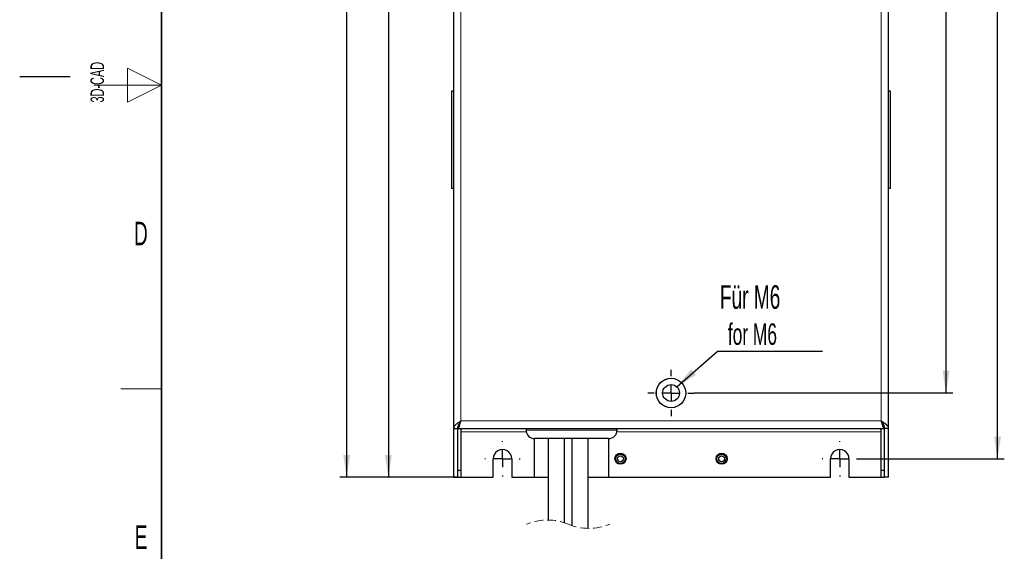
# Model space of a CAD drawing. Header units: millimetres. Extents: x 5 to 418, y 2 to 292.
# Tile 2 of 11: x 5 to 151, y 78 to 157. Entities that reach past the tile are written whole.
import ezdxf

# ---------------------------------------------------------------- set-up
doc = ezdxf.new("R2010")
doc.units = ezdxf.units.MM
doc.linetypes.add('HIDDEN', pattern=[1.905, 1.27, -0.635])
doc.layers.add('SLD-0', color=7, linetype='Continuous')
doc.styles.add('SLDTEXTSTYLE0', font='TXT', dxfattribs={"width": 0.605})
doc.dimstyles.new('SLDDIMSTYLE0', dxfattribs={"dimtxt": 3.5, "dimasz": 3.302, "dimexe": 0, "dimexo": 0.0625, "dimgap": 0.875, "dimtad": 1, "dimlfac": 2, "dimrnd": 1e-09, "dimzin": 12, "dimdsep": 46, "dimtxsty": 'SLDTEXTSTYLE0', "dimsah": 1, "dimcen": 0.09, "dimadec": 0, "dimazin": 3, "dimtfac": 1, "dimtofl": 0, "dimtmove": 0, "dimatfit": 3, "dimfxl": 1, "dimfrac": 2, "dimtolj": 1, "dimtzin": 12, "dimarcsym": 0})
doc.dimstyles.new('SLDDIMSTYLE2', dxfattribs={"dimtxt": 0.18, "dimasz": 3.302, "dimexe": 0, "dimexo": 0.0625, "dimgap": 0, "dimtad": 0, "dimtih": 1, "dimtoh": 1, "dimdec": 0, "dimrnd": 1e-09, "dimzin": 0, "dimdsep": 46, "dimtxsty": 'Standard', "dimsah": 1, "dimcen": 0.09, "dimadec": 0, "dimazin": 0, "dimtfac": 3.302, "dimtdec": 0, "dimtofl": 0, "dimtmove": 0, "dimatfit": 3, "dimfxl": 1, "dimfrac": 2, "dimtolj": 1, "dimtzin": 0, "dimarcsym": 0})

# ---------------------------------------------------------------- blocks, each defined once
blk = doc.blocks.new('_D')
at = {"layer": 'SLD-0', "color": 7}
for p, q in [((129.18, 248.86), (150.95, 248.86)), ((149.95, 91.86), (149.95, 248.86)), ((129.18, 91.86), (150.95, 91.86))]:
    blk.add_line(p, q, dxfattribs=at)
for points in [[(149.95, 248.86), (149.44, 245.56), (150.46, 245.56)], [(149.95, 91.86), (150.46, 95.16), (149.44, 95.16)]]:
    blk.add_solid(points, dxfattribs=at)
at = {"layer": 'SLD-0', "color": 7, "insert": (145.44, 166.35), "char_height": 3.5, "attachment_point": 1, "rotation": 90, "style": 'SLDTEXTSTYLE0'}
blk.add_mtext('314', dxfattribs=at)
blk = doc.blocks.new('_D_3')
at = {"layer": 'SLD-0', "color": 7}
for p, q in [((69.9, 251.61), (58.65, 251.61)), ((59.65, 251.61), (59.65, 89.11)), ((69.9, 89.11), (58.65, 89.11))]:
    blk.add_line(p, q, dxfattribs=at)
for points in [[(59.65, 251.61), (59.14, 248.31), (60.16, 248.31)], [(59.65, 89.11), (60.16, 92.41), (59.14, 92.41)]]:
    blk.add_solid(points, dxfattribs=at)
at = {"layer": 'SLD-0', "color": 7, "insert": (55.14, 166.35), "char_height": 3.5, "attachment_point": 1, "rotation": 90, "style": 'SLDTEXTSTYLE0'}
blk.add_mtext('325', dxfattribs=at)
blk = doc.blocks.new('_D_5')
at = {"layer": 'SLD-0', "color": 7}
for p, q in [((85.8, 256.91), (52.47, 256.91)), ((53.47, 89.11), (53.47, 256.91)), ((69.9, 89.11), (52.47, 89.11))]:
    blk.add_line(p, q, dxfattribs=at)
for points in [[(53.47, 256.91), (52.96, 253.61), (53.98, 253.61)], [(53.47, 89.11), (53.98, 92.41), (52.96, 92.41)]]:
    blk.add_solid(points, dxfattribs=at)
at = {"layer": 'SLD-0', "color": 7, "insert": (48.96, 166.99), "char_height": 3.5, "attachment_point": 1, "rotation": 90, "style": 'SLDTEXTSTYLE0'}
blk.add_mtext('335,6', dxfattribs=at)
blk = doc.blocks.new('_D_6')
at = {"layer": 'SLD-0', "color": 7}
for p, q in [((104.99, 239.11), (143.31, 239.11)), ((142.31, 101.61), (142.31, 239.11)), ((104.99, 101.61), (143.31, 101.61))]:
    blk.add_line(p, q, dxfattribs=at)
for points in [[(142.31, 239.11), (141.81, 235.81), (142.82, 235.81)], [(142.31, 101.61), (142.82, 104.91), (141.81, 104.91)]]:
    blk.add_solid(points, dxfattribs=at)
at = {"layer": 'SLD-0', "color": 7, "insert": (137.8, 166.35), "char_height": 3.5, "attachment_point": 1, "rotation": 90, "style": 'SLDTEXTSTYLE0'}
blk.add_mtext('275', dxfattribs=at)
blk = doc.blocks.new('SW_NOTE_0_1')
at = {"layer": 'SLD-0', "color": 0}
blk.add_line((15.64, 0), (0, 0), dxfattribs=at)
at = {"layer": 'SLD-0', "color": 0, "attachment_point": 1, "style": 'SLDTEXTSTYLE0'}
for s, insert, char_height in [('Für M6', (0.4, 9.82), 3.5), ('for M6', (1.59, 4.15), 3.175)]:
    blk.add_mtext(s, dxfattribs=dict(at, insert=insert, char_height=char_height))
blk = doc.blocks.new('SW_CENTERMARKSYMBOL_2')
at = {"layer": 'SLD-0', "color": 0}
for p, q in [((0, 2.5), (0, 2.62)), ((-2.5, 0), (-2.62, 0)), ((0, 0), (-1.25, 0)), ((0, 0), (0, 1.25)), ((0, 0), (0, -1.25)), ((0, 0), (1.25, 0)), ((2.5, 0), (2.62, 0)), ((0, -2.5), (0, -2.62))]:
    blk.add_line(p, q, dxfattribs=at)
blk = doc.blocks.new('SW_CENTERMARKSYMBOL_3')
at = {"layer": 'SLD-0', "color": 0}
for p, q in [((0, 2.5), (0, 2.62)), ((-2.5, 0), (-2.62, 0)), ((0, 0), (-1.25, 0)), ((0, 0), (0, 1.25)), ((0, 0), (0, -1.25)), ((0, 0), (1.25, 0)), ((2.5, 0), (2.62, 0)), ((0, -2.5), (0, -2.62))]:
    blk.add_line(p, q, dxfattribs=at)
blk = doc.blocks.new('SW_CENTERMARKSYMBOL_5')
at = {"layer": 'SLD-0', "color": 0}
for p, q in [((0, 2.5), (0, 3.44)), ((-2.5, 0), (-3.44, 0)), ((0, 0), (-1.25, 0)), ((0, 0), (0, 1.25)), ((0, 0), (0, -1.25)), ((0, 0), (1.25, 0)), ((2.5, 0), (3.44, 0)), ((0, -2.5), (0, -3.44))]:
    blk.add_line(p, q, dxfattribs=at)

msp = doc.modelspace()

# ---------------------------------------------------------------- linework, layer by layer
at = {"color": 7, "linetype": 'Continuous', "lineweight": 25}
for p, q in [((69.3023, 244.3593), (69.3023, 96.3593)), ((133.8023, 96.3593), (133.8023, 244.3593)), ((69.0523, 131.9093), (69.0523, 146.4093)), ((69.0523, 146.4093), (69.3023, 146.4093)), ((133.8023, 146.4093), (134.0523, 146.4093)), ((134.0523, 146.4093), (134.0523, 131.9093)), ((69.3023, 131.9093), (69.0523, 131.9093)), ((134.0523, 131.9093), (133.8023, 131.9093)), ((69.3023, 96.3593), (69.9023, 96.3593)), ((69.3023, 96.3593), (69.3023, 89.1093)), ((69.9023, 96.3593), (69.9023, 89.1093)), ((69.9273, 96.3593), (69.9273, 96.5345)), ((69.9273, 96.3593), (133.1773, 96.3593)), ((70.1312, 96.9593), (70.056, 96.9593)), ((70.4023, 96.3593), (70.4023, 95.8593)), ((80.0523, 96.3593), (80.0523, 96.1093)), ((93.5523, 96.1093), (93.5523, 96.3593)), ((132.7023, 95.8593), (132.7023, 96.3593)), ((133.0486, 96.9593), (132.9734, 96.9593)), ((133.1773, 96.3593), (133.1773, 96.4832)), ((133.8023, 96.3593), (133.2023, 96.3593)), ((133.2023, 89.1093), (133.2023, 96.3593)), ((133.8023, 89.1093), (133.8023, 96.3593)), ((70.4023, 95.8593), (70.4023, 89.1093)), ((132.7023, 89.1093), (132.7023, 95.8593)), ((92.3023, 94.8593), (81.3023, 94.8593)), ((81.3023, 89.1093), (81.3023, 94.8593)), ((83.3236, 94.8593), (83.3236, 82.7724)), ((85.7736, 82.3563), (85.7736, 94.8593)), ((86.831, 94.8593), (86.831, 81.959)), ((89.281, 81.5429), (89.281, 94.8593)), ((92.3023, 94.8593), (92.3023, 89.1093)), ((75.1773, 89.1093), (75.1773, 91.8593)), ((75.1776, 89.1093), (75.1776, 91.8593)), ((77.9273, 91.8593), (77.9273, 89.1093)), ((125.1773, 89.1093), (125.1773, 91.8593)), ((127.9269, 91.8593), (127.9269, 89.1093)), ((127.9273, 91.8593), (127.9273, 89.1093)), ((69.3023, 89.1093), (69.9023, 89.1093)), ((70.4023, 90.1093), (69.9023, 90.1093)), ((69.9023, 89.1093), (70.4023, 89.1093)), ((70.4023, 89.1093), (75.1773, 89.1093)), ((75.1773, 89.1093), (75.1776, 89.1093)), ((77.9273, 89.1093), (81.3023, 89.1093)), ((81.3023, 89.1093), (83.3236, 89.1093)), ((89.281, 89.1093), (92.3023, 89.1093)), ((92.3023, 89.1093), (125.1773, 89.1093)), ((127.9269, 89.1093), (127.9273, 89.1093)), ((127.9273, 89.1093), (132.7023, 89.1093)), ((133.2023, 90.1093), (132.7023, 90.1093)), ((132.7023, 89.1093), (133.2023, 89.1093)), ((133.8023, 89.1093), (133.2023, 89.1093))]:
    msp.add_line(p, q, dxfattribs=at)
at = {"color": 7, "linetype": 'Continuous', "lineweight": 18}
for p, q in [((70.4023, 243.2593), (70.4023, 97.4593)), ((132.7023, 97.4593), (132.7023, 243.2593)), ((70.4023, 97.4593), (132.7023, 97.4593)), ((70.4023, 95.8593), (80.0775, 95.8593)), ((93.5523, 96.1093), (80.0523, 96.1093)), ((93.527, 95.8593), (132.7023, 95.8593))]:
    msp.add_line(p, q, dxfattribs=at)
at = {"color": 7, "linetype": 'Continuous', "lineweight": 25}
for centre, radius in [((101.5523, 101.6093), 2.1875), ((101.5523, 101.6093), 2.18), ((101.5523, 101.6093), 1.25), ((94.0523, 91.8593), 0.825), ((94.0526, 91.8593), 0.7375), ((94.0526, 91.8593), 0.6973), ((94.0526, 91.8593), 0.4375), ((109.0519, 91.8593), 0.825), ((109.0523, 91.8593), 0.825), ((109.0519, 91.8593), 0.7375), ((109.0519, 91.8593), 0.6973), ((109.0519, 91.8593), 0.4375)]:
    msp.add_circle(centre, radius, dxfattribs=at)
for centre, radius, start, end in [((81.3023, 96.1093), 1.25, 180.000024, 269.999976), ((92.3023, 96.1093), 1.25, 269.999921, 0.000122), ((76.5523, 91.8593), 1.375, 359.999961, 180.000039), ((126.5523, 91.8593), 1.375, 359.999961, 180.000039)]:
    msp.add_arc(centre, radius, start, end, dxfattribs=at)
at = {"color": 7, "linetype": 'HIDDEN', "lineweight": 18}
for centre, start, end in [((83.2254, 74.7732), 67.380135, 112.619865), ((89.3791, 89.5421), 247.380135, 292.619865)]:
    msp.add_arc(centre, 7.9998, start, end, dxfattribs=at)
at = {"color": 7, "linetype": 'Continuous', "lineweight": 25}
for points, knots in [([(70.4023, 97.4593), (70.2577, 97.3678), (69.9841, 97.1944), (69.6325, 96.9283), (69.3625, 96.6607), (69.3202, 96.449), (69.3023, 96.3593)], [0, 0, 0, 0, 0.31893449, 0.60374884, 0.83214414, 1, 1, 1, 1]), ([(70.4023, 97.4593), (70.3078, 97.3263), (70.1268, 97.0716), (69.9335, 96.7009), (69.911, 96.4551), (69.9023, 96.3593)], [0, 0, 0, 0, 0.4003445, 0.76635254, 1, 1, 1, 1]), ([(69.9273, 96.3593), (69.9653, 96.3789), (70.0699, 96.4326), (70.1513, 96.6515), (70.2556, 96.9285), (70.3345, 97.2141), (70.3851, 97.397), (70.4023, 97.4593)], [0, 0, 0, 0, 0.10198316, 0.28070975, 0.53546419, 0.84168738, 1, 1, 1, 1]), ([(70.1683, 97.1123), (70.1719, 97.1158), (70.2251, 97.167), (70.2965, 97.2897), (70.3675, 97.4036), (70.4023, 97.4593)], [0, 0, 0, 0, 0.03623082, 0.52824907, 1, 1, 1, 1]), ([(133.8023, 96.3593), (133.781, 96.4567), (133.7328, 96.6782), (133.4478, 96.9482), (133.1008, 97.2068), (132.8362, 97.3745), (132.7023, 97.4593)], [0, 0, 0, 0, 0.18281054, 0.41577623, 0.70430312, 1, 1, 1, 1]), ([(132.7023, 97.4593), (132.7369, 97.3338), (132.8023, 97.0967), (132.9008, 96.7717), (132.9983, 96.5392), (133.0861, 96.3811), (133.1594, 96.3636), (133.1773, 96.3593)], [0, 0, 0, 0, 0.31879445, 0.6019743, 0.8195923, 0.9559464, 1, 1, 1, 1]), ([(132.7023, 97.4593), (132.7445, 97.3873), (132.8121, 97.272), (132.8944, 97.1669), (132.9253, 97.1275)], [0, 0, 0, 0, 0.62471286, 1, 1, 1, 1]), ([(133.2023, 96.3593), (133.1837, 96.498), (133.1444, 96.7918), (132.9241, 97.1458), (132.7686, 97.3656), (132.7023, 97.4593)], [0, 0, 0, 0, 0.33886779, 0.71814625, 1, 1, 1, 1])]:
    msp.add_open_spline(points, degree=3, knots=knots, dxfattribs=at)
at = {"layer": 'SLD-0', "lineweight": 35}
msp.add_line((26, 282.5), (26, 12), dxfattribs=at)
at = {"layer": 'SLD-0', "lineweight": 18}
for p, q in [((26, 147.25), (21, 149.75)), ((21, 149.75), (21, 144.75)), ((16, 147.25), (26, 147.25)), ((21, 144.75), (26, 147.25)), ((20, 102.25), (26, 102.25))]:
    msp.add_line(p, q, dxfattribs=at)
at = {"layer": 'SLD-0'}
msp.add_line((12.5, 148.5), (5, 148.5), dxfattribs=at)

# ---------------------------------------------------------------- block references
at = {"layer": 'SLD-0', "color": 7}
for name, p in [('SW_NOTE_0_1', (108.3836, 107.7728)), ('SW_CENTERMARKSYMBOL_5', (101.5523, 101.6093)), ('SW_CENTERMARKSYMBOL_2', (76.5523, 91.8593)), ('SW_CENTERMARKSYMBOL_3', (126.5523, 91.8593))]:
    msp.add_blockref(name, p, dxfattribs=at)

# ---------------------------------------------------------------- texts
at = {"layer": 'SLD-0', "char_height": 2, "attachment_point": 1, "rotation": 90, "style": 'SLDTEXTSTYLE0'}
for s, insert in [('3D-CAD', (15.4939, 144.6806)), ('noch Dritten zugänglich gemacht werden, und sie darf durch den Empfänger oder', (12.2299, 7.2381)), ('Ohne unsere vorherige Zustimmung darf diese Zeichnung weder vervielfältigt,', (9.2299, 7.2381)), ('Dritte auch nicht in anderer Weise missbräuchlich verwendet werden.', (15.2299, 7.2381))]:
    msp.add_mtext(s, dxfattribs=dict(at, insert=insert))
at = {"layer": 'SLD-0', "char_height": 3.5, "attachment_point": 2, "style": 'SLDTEXTSTYLE0'}
for s, insert in [('D', (22.9597, 127.0011)), ('E', (22.9816, 82.0011))]:
    msp.add_mtext(s, dxfattribs=dict(at, insert=insert))

# ---------------------------------------------------------------- dimensions: what is measured, and where the dimension line sits
at = {"layer": 'SLD-0', "color": 7}
for base, p1, p2, picture, middle in [((53.4722, 256.9093), (69.9023, 89.1093), (85.8023, 256.9093), '_D_5', (53.4722, 173.0093)), ((59.6523, 89.1093), (69.9023, 251.6093), (69.9023, 89.1093), '_D_3', (59.6523, 170.3593)), ((149.9494, 248.8593), (129.1773, 91.8593), (129.1773, 248.8593), '_D', (149.9494, 170.3593)), ((142.3143, 239.1093), (104.9898, 101.6093), (104.9898, 239.1093), '_D_6', (142.3143, 170.3593))]:
    dim = msp.add_linear_dim(base=base, p1=p1, p2=p2, angle=90, dimstyle='SLDDIMSTYLE0', dxfattribs=at)
    dim.commit()
    dim.dimension.update_dxf_attribs({"geometry": picture, "text_midpoint": middle, "dimtype": 160})

# ---------------------------------------------------------------- leaders
msp.add_leader([(102.4024, 102.5257), (108.3836, 107.7728)], dimstyle='SLDDIMSTYLE2', dxfattribs=at)

doc.saveas('drawing.dxf')
